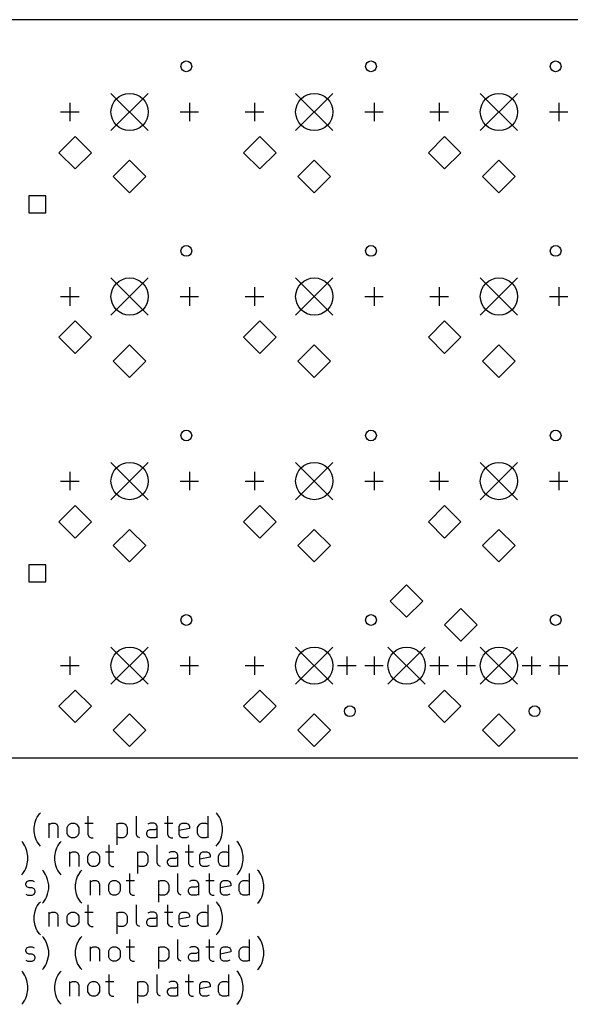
# Model space of a CAD drawing. Extents: x 72 to 278, y -106 to -13.
# Tile 4 of 5: x 124 to 174, y -106 to -15. Entities that reach past the tile are written whole.
import ezdxf

# ---------------------------------------------------------------- set-up
doc = ezdxf.new("R2010")
doc.units = 0
doc.layers.add('BLACK', color=7, linetype='CONTINUOUS')

msp = doc.modelspace()

# ---------------------------------------------------------------- linework, layer by layer
at = {"layer": 'BLACK', "linetype": 'CONTINUOUS'}
for p, q in [((276.958, -14.875), (116.875, -14.875)), ((132.16, -21.6605), (135.589, -25.0895)), ((135.589, -21.6605), (132.16, -25.0895)), ((149.16, -21.6605), (152.589, -25.0895)), ((152.589, -21.6605), (149.16, -25.0895)), ((166.16, -21.6605), (169.589, -25.0895)), ((169.589, -21.6605), (166.16, -25.0895)), ((128.375, -22.5241), (128.375, -24.2259)), ((139.375, -22.5241), (139.375, -24.2259)), ((145.375, -22.5241), (145.375, -24.2259)), ((156.375, -22.5241), (156.375, -24.2259)), ((162.375, -22.5241), (162.375, -24.2259)), ((173.375, -22.5241), (173.375, -24.2259)), ((127.524, -23.375), (129.226, -23.375)), ((138.524, -23.375), (140.226, -23.375)), ((144.524, -23.375), (146.226, -23.375)), ((155.524, -23.375), (157.226, -23.375)), ((161.524, -23.375), (163.226, -23.375)), ((172.524, -23.375), (174.226, -23.375)), ((128.875, -25.625), (127.375, -27.125)), ((130.375, -27.125), (128.875, -25.625)), ((145.875, -25.625), (144.375, -27.125)), ((147.375, -27.125), (145.875, -25.625)), ((162.875, -25.625), (161.375, -27.125)), ((164.375, -27.125), (162.875, -25.625)), ((127.375, -27.125), (128.875, -28.625)), ((128.875, -28.625), (130.375, -27.125)), ((144.375, -27.125), (145.875, -28.625)), ((145.875, -28.625), (147.375, -27.125)), ((161.375, -27.125), (162.875, -28.625)), ((162.875, -28.625), (164.375, -27.125)), ((133.875, -27.825), (132.375, -29.325)), ((135.375, -29.325), (133.875, -27.825)), ((150.875, -27.825), (149.375, -29.325)), ((152.375, -29.325), (150.875, -27.825)), ((167.875, -27.825), (166.375, -29.325)), ((169.375, -29.325), (167.875, -27.825)), ((132.375, -29.325), (133.875, -30.825)), ((133.875, -30.825), (135.375, -29.325)), ((149.375, -29.325), (150.875, -30.825)), ((150.875, -30.825), (152.375, -29.325)), ((166.375, -29.325), (167.875, -30.825)), ((167.875, -30.825), (169.375, -29.325)), ((126.153, -31.0972), (124.597, -31.0972)), ((124.597, -31.0972), (124.597, -32.6528)), ((126.153, -32.6528), (126.153, -31.0972)), ((124.597, -32.6528), (126.153, -32.6528)), ((132.16, -38.6605), (135.589, -42.0895)), ((135.589, -38.6605), (132.16, -42.0895)), ((149.16, -38.6605), (152.589, -42.0895)), ((152.589, -38.6605), (149.16, -42.0895)), ((166.16, -38.6605), (169.589, -42.0895)), ((169.589, -38.6605), (166.16, -42.0895)), ((128.375, -39.5241), (128.375, -41.2259)), ((139.375, -39.5241), (139.375, -41.2259)), ((145.375, -39.5241), (145.375, -41.2259)), ((156.375, -39.5241), (156.375, -41.2259)), ((162.375, -39.5241), (162.375, -41.2259)), ((173.375, -39.5241), (173.375, -41.2259)), ((127.524, -40.375), (129.226, -40.375)), ((138.524, -40.375), (140.226, -40.375)), ((144.524, -40.375), (146.226, -40.375)), ((155.524, -40.375), (157.226, -40.375)), ((161.524, -40.375), (163.226, -40.375)), ((172.524, -40.375), (174.226, -40.375)), ((128.875, -42.625), (127.375, -44.125)), ((130.375, -44.125), (128.875, -42.625)), ((145.875, -42.625), (144.375, -44.125)), ((147.375, -44.125), (145.875, -42.625)), ((162.875, -42.625), (161.375, -44.125)), ((164.375, -44.125), (162.875, -42.625)), ((127.375, -44.125), (128.875, -45.625)), ((128.875, -45.625), (130.375, -44.125)), ((144.375, -44.125), (145.875, -45.625)), ((145.875, -45.625), (147.375, -44.125)), ((161.375, -44.125), (162.875, -45.625)), ((162.875, -45.625), (164.375, -44.125)), ((133.875, -44.825), (132.375, -46.325)), ((135.375, -46.325), (133.875, -44.825)), ((150.875, -44.825), (149.375, -46.325)), ((152.375, -46.325), (150.875, -44.825)), ((167.875, -44.825), (166.375, -46.325)), ((169.375, -46.325), (167.875, -44.825)), ((132.375, -46.325), (133.875, -47.825)), ((133.875, -47.825), (135.375, -46.325)), ((149.375, -46.325), (150.875, -47.825)), ((150.875, -47.825), (152.375, -46.325)), ((166.375, -46.325), (167.875, -47.825)), ((167.875, -47.825), (169.375, -46.325)), ((132.16, -55.6605), (135.589, -59.0895)), ((135.589, -55.6605), (132.16, -59.0895)), ((149.16, -55.6605), (152.589, -59.0895)), ((152.589, -55.6605), (149.16, -59.0895)), ((166.16, -55.6605), (169.589, -59.0895)), ((169.589, -55.6605), (166.16, -59.0895)), ((128.375, -56.5241), (128.375, -58.2259)), ((139.375, -56.5241), (139.375, -58.2259)), ((145.375, -56.5241), (145.375, -58.2259)), ((156.375, -56.5241), (156.375, -58.2259)), ((162.375, -56.5241), (162.375, -58.2259)), ((173.375, -56.5241), (173.375, -58.2259)), ((127.524, -57.375), (129.226, -57.375)), ((138.524, -57.375), (140.226, -57.375)), ((144.524, -57.375), (146.226, -57.375)), ((155.524, -57.375), (157.226, -57.375)), ((161.524, -57.375), (163.226, -57.375)), ((172.524, -57.375), (174.226, -57.375)), ((128.875, -59.625), (127.375, -61.125)), ((130.375, -61.125), (128.875, -59.625)), ((145.875, -59.625), (144.375, -61.125)), ((147.375, -61.125), (145.875, -59.625)), ((162.875, -59.625), (161.375, -61.125)), ((164.375, -61.125), (162.875, -59.625)), ((127.375, -61.125), (128.875, -62.625)), ((128.875, -62.625), (130.375, -61.125)), ((144.375, -61.125), (145.875, -62.625)), ((145.875, -62.625), (147.375, -61.125)), ((161.375, -61.125), (162.875, -62.625)), ((162.875, -62.625), (164.375, -61.125)), ((133.875, -61.825), (132.375, -63.325)), ((135.375, -63.325), (133.875, -61.825)), ((150.875, -61.825), (149.375, -63.325)), ((152.375, -63.325), (150.875, -61.825)), ((167.875, -61.825), (166.375, -63.325)), ((169.375, -63.325), (167.875, -61.825)), ((132.375, -63.325), (133.875, -64.825)), ((133.875, -64.825), (135.375, -63.325)), ((149.375, -63.325), (150.875, -64.825)), ((150.875, -64.825), (152.375, -63.325)), ((166.375, -63.325), (167.875, -64.825)), ((167.875, -64.825), (169.375, -63.325)), ((126.153, -65.0971), (124.597, -65.0971)), ((124.597, -65.0971), (124.597, -66.6528)), ((126.153, -66.6528), (126.153, -65.0971)), ((124.597, -66.6528), (126.153, -66.6528)), ((159.375, -66.925), (157.875, -68.425)), ((160.875, -68.425), (159.375, -66.925)), ((157.875, -68.425), (159.375, -69.925)), ((159.375, -69.925), (160.875, -68.425)), ((164.375, -69.125), (162.875, -70.625)), ((165.875, -70.625), (164.375, -69.125)), ((162.875, -70.625), (164.375, -72.125)), ((164.375, -72.125), (165.875, -70.625)), ((132.16, -72.6605), (135.589, -76.0895)), ((135.589, -72.6605), (132.16, -76.0895)), ((149.16, -72.6605), (152.589, -76.0895)), ((152.589, -72.6605), (149.16, -76.0895)), ((157.66, -72.6605), (161.089, -76.0895)), ((161.089, -72.6605), (157.66, -76.0895)), ((166.16, -72.6605), (169.589, -76.0895)), ((169.589, -72.6605), (166.16, -76.0895)), ((128.375, -73.5241), (128.375, -75.2259)), ((139.375, -73.5241), (139.375, -75.2259)), ((145.375, -73.5241), (145.375, -75.2259)), ((153.875, -73.5241), (153.875, -75.2259)), ((156.375, -73.5241), (156.375, -75.2259)), ((162.375, -73.5241), (162.375, -75.2259)), ((164.875, -73.5241), (164.875, -75.2259)), ((170.875, -73.5241), (170.875, -75.2259)), ((173.375, -73.5241), (173.375, -75.2259)), ((127.524, -74.375), (129.226, -74.375)), ((138.524, -74.375), (140.226, -74.375)), ((144.524, -74.375), (146.226, -74.375)), ((153.024, -74.375), (154.726, -74.375)), ((155.524, -74.375), (157.226, -74.375)), ((161.524, -74.375), (163.226, -74.375)), ((164.024, -74.375), (165.726, -74.375)), ((170.024, -74.375), (171.726, -74.375)), ((172.524, -74.375), (174.226, -74.375)), ((128.875, -76.625), (127.375, -78.125)), ((130.375, -78.125), (128.875, -76.625)), ((145.875, -76.625), (144.375, -78.125)), ((147.375, -78.125), (145.875, -76.625)), ((162.875, -76.625), (161.375, -78.125)), ((164.375, -78.125), (162.875, -76.625)), ((127.375, -78.125), (128.875, -79.625)), ((128.875, -79.625), (130.375, -78.125)), ((133.875, -78.825), (132.375, -80.325)), ((135.375, -80.325), (133.875, -78.825)), ((144.375, -78.125), (145.875, -79.625)), ((145.875, -79.625), (147.375, -78.125)), ((150.875, -78.825), (149.375, -80.325)), ((152.375, -80.325), (150.875, -78.825)), ((161.375, -78.125), (162.875, -79.625)), ((162.875, -79.625), (164.375, -78.125)), ((167.875, -78.825), (166.375, -80.325)), ((169.375, -80.325), (167.875, -78.825)), ((132.375, -80.325), (133.875, -81.825)), ((133.875, -81.825), (135.375, -80.325)), ((149.375, -80.325), (150.875, -81.825)), ((150.875, -81.825), (152.375, -80.325)), ((166.375, -80.325), (167.875, -81.825)), ((167.875, -81.825), (169.375, -80.325)), ((75.7917, -82.875), (276.958, -82.875)), ((125.568, -88.0392), (125.663, -87.944)), ((141.949, -88.0392), (141.854, -87.944)), ((125.092, -89.2773), (125.187, -88.8012)), ((125.187, -88.8012), (125.282, -88.5154)), ((125.282, -88.5154), (125.377, -88.325)), ((125.377, -88.325), (125.568, -88.0392)), ((130.044, -88.2297), (130.044, -89.944)), ((134.52, -89.944), (134.52, -88.2297)), ((137.377, -88.2297), (137.377, -89.944)), ((141.092, -90.2297), (141.092, -88.2297)), ((142.139, -88.325), (141.949, -88.0392)), ((142.234, -88.5154), (142.139, -88.325)), ((142.33, -88.8012), (142.234, -88.5154)), ((142.425, -89.2773), (142.33, -88.8012)), ((125.092, -89.6583), (125.092, -89.2773)), ((125.187, -90.1345), (125.092, -89.6583)), ((126.425, -88.8964), (126.425, -90.2297)), ((126.425, -89.0869), (126.52, -88.9916)), ((126.52, -88.9916), (126.711, -88.8964)), ((126.711, -88.8964), (126.996, -88.8964)), ((126.996, -88.8964), (127.187, -88.9916)), ((127.187, -88.9916), (127.282, -89.1821)), ((127.282, -89.1821), (127.282, -90.2297)), ((128.139, -89.2773), (128.234, -89.0869)), ((128.139, -89.8488), (128.139, -89.2773)), ((128.234, -89.0869), (128.33, -88.9916)), ((128.33, -88.9916), (128.52, -88.8964)), ((128.52, -88.8964), (128.806, -88.8964)), ((128.806, -88.8964), (128.996, -88.9916)), ((128.996, -88.9916), (129.092, -89.0869)), ((129.092, -89.0869), (129.187, -89.2773)), ((129.187, -89.2773), (129.187, -89.8488)), ((129.758, -88.8964), (130.52, -88.8964)), ((132.711, -88.8964), (132.711, -90.8964)), ((132.711, -88.9916), (132.901, -88.8964)), ((132.901, -88.8964), (133.282, -88.8964)), ((133.282, -88.8964), (133.473, -88.9916)), ((133.473, -88.9916), (133.568, -89.0869)), ((133.568, -89.0869), (133.663, -89.2773)), ((133.663, -89.2773), (133.663, -89.8488)), ((135.473, -89.7535), (135.568, -89.5631)), ((135.473, -89.944), (135.473, -89.7535)), ((135.758, -88.8964), (135.568, -88.9916)), ((135.568, -89.5631), (135.758, -89.4678)), ((136.139, -88.8964), (135.758, -88.8964)), ((135.758, -89.4678), (136.234, -89.4678)), ((136.33, -88.9916), (136.139, -88.8964)), ((136.234, -89.4678), (136.425, -89.3726)), ((136.425, -89.1821), (136.33, -88.9916)), ((136.425, -90.2297), (136.425, -89.1821)), ((137.092, -88.8964), (137.854, -88.8964)), ((138.425, -89.1821), (138.52, -88.9916)), ((138.425, -89.944), (138.425, -89.1821)), ((139.377, -89.3726), (138.425, -89.5631)), ((138.52, -88.9916), (138.711, -88.8964)), ((138.711, -88.8964), (139.092, -88.8964)), ((139.092, -88.8964), (139.282, -88.9916)), ((139.282, -88.9916), (139.377, -89.1821)), ((139.377, -89.1821), (139.377, -89.3726)), ((140.139, -89.2773), (140.234, -89.0869)), ((140.139, -89.8488), (140.139, -89.2773)), ((140.234, -89.0869), (140.33, -88.9916)), ((140.33, -88.9916), (140.52, -88.8964)), ((140.52, -88.8964), (140.901, -88.8964)), ((140.901, -88.8964), (141.092, -88.9916)), ((142.33, -90.1345), (142.425, -89.6583)), ((142.425, -89.6583), (142.425, -89.2773)), ((124.044, -90.6792), (123.949, -90.584)), ((124.234, -90.965), (124.044, -90.6792)), ((125.282, -90.4202), (125.187, -90.1345)), ((125.377, -90.6107), (125.282, -90.4202)), ((125.568, -90.8964), (125.377, -90.6107)), ((127.282, -90.965), (127.473, -90.6792)), ((127.473, -90.6792), (127.568, -90.584)), ((128.234, -90.0392), (128.139, -89.8488)), ((128.33, -90.1345), (128.234, -90.0392)), ((128.52, -90.2297), (128.33, -90.1345)), ((128.806, -90.2297), (128.52, -90.2297)), ((128.996, -90.1345), (128.806, -90.2297)), ((129.092, -90.0392), (128.996, -90.1345)), ((129.187, -89.8488), (129.092, -90.0392)), ((130.044, -89.944), (130.139, -90.1345)), ((130.139, -90.1345), (130.33, -90.2297)), ((130.33, -90.2297), (130.52, -90.2297)), ((132.901, -90.2297), (132.711, -90.1345)), ((133.282, -90.2297), (132.901, -90.2297)), ((133.473, -90.1345), (133.282, -90.2297)), ((133.568, -90.0392), (133.473, -90.1345)), ((133.663, -89.8488), (133.568, -90.0392)), ((134.615, -90.1345), (134.52, -89.944)), ((134.806, -90.2297), (134.615, -90.1345)), ((135.568, -90.1345), (135.473, -89.944)), ((135.758, -90.2297), (135.568, -90.1345)), ((136.234, -90.2297), (135.758, -90.2297)), ((136.425, -90.1345), (136.234, -90.2297)), ((137.377, -89.944), (137.473, -90.1345)), ((137.473, -90.1345), (137.663, -90.2297)), ((137.663, -90.2297), (137.854, -90.2297)), ((138.52, -90.1345), (138.425, -89.944)), ((138.711, -90.2297), (138.52, -90.1345)), ((139.092, -90.2297), (138.711, -90.2297)), ((139.282, -90.1345), (139.092, -90.2297)), ((140.234, -90.0392), (140.139, -89.8488)), ((140.33, -90.1345), (140.234, -90.0392)), ((140.52, -90.2297), (140.33, -90.1345)), ((140.901, -90.2297), (140.52, -90.2297)), ((141.092, -90.1345), (140.901, -90.2297)), ((141.949, -90.8964), (142.139, -90.6107)), ((142.139, -90.6107), (142.234, -90.4202)), ((142.234, -90.4202), (142.33, -90.1345)), ((143.854, -90.6792), (143.758, -90.584)), ((144.044, -90.965), (143.854, -90.6792)), ((124.33, -91.1554), (124.234, -90.965)), ((124.425, -91.4412), (124.33, -91.1554)), ((124.52, -91.9173), (124.425, -91.4412)), ((125.663, -90.9916), (125.568, -90.8964)), ((126.996, -91.9173), (127.092, -91.4412)), ((127.092, -91.4412), (127.187, -91.1554)), ((127.187, -91.1554), (127.282, -90.965)), ((128.33, -91.5364), (128.33, -92.8697)), ((128.425, -91.6316), (128.615, -91.5364)), ((128.615, -91.5364), (128.901, -91.5364)), ((128.901, -91.5364), (129.092, -91.6316)), ((130.234, -91.6316), (130.425, -91.5364)), ((130.425, -91.5364), (130.711, -91.5364)), ((130.711, -91.5364), (130.901, -91.6316)), ((131.663, -91.5364), (132.425, -91.5364)), ((131.949, -90.8697), (131.949, -92.584)), ((134.615, -91.5364), (134.615, -93.5364)), ((134.615, -91.6316), (134.806, -91.5364)), ((134.806, -91.5364), (135.187, -91.5364)), ((135.187, -91.5364), (135.377, -91.6316)), ((136.425, -92.584), (136.425, -90.8697)), ((137.663, -91.5364), (137.473, -91.6316)), ((138.044, -91.5364), (137.663, -91.5364)), ((138.234, -91.6316), (138.044, -91.5364)), ((138.996, -91.5364), (139.758, -91.5364)), ((139.282, -90.8697), (139.282, -92.584)), ((140.425, -91.6316), (140.615, -91.5364)), ((140.615, -91.5364), (140.996, -91.5364)), ((140.996, -91.5364), (141.187, -91.6316)), ((141.854, -90.9916), (141.949, -90.8964)), ((142.234, -91.6316), (142.425, -91.5364)), ((142.425, -91.5364), (142.806, -91.5364)), ((142.806, -91.5364), (142.996, -91.6316)), ((142.996, -92.8697), (142.996, -90.8697)), ((144.139, -91.1554), (144.044, -90.965)), ((144.234, -91.4412), (144.139, -91.1554)), ((144.33, -91.9173), (144.234, -91.4412)), ((124.425, -92.7745), (124.52, -92.2983)), ((124.52, -92.2983), (124.52, -91.9173)), ((126.996, -92.2983), (126.996, -91.9173)), ((127.092, -92.7745), (126.996, -92.2983)), ((128.33, -91.7269), (128.425, -91.6316)), ((129.092, -91.6316), (129.187, -91.8221)), ((129.187, -91.8221), (129.187, -92.8697)), ((130.044, -91.9173), (130.139, -91.7269)), ((130.044, -92.4888), (130.044, -91.9173)), ((130.139, -92.6792), (130.044, -92.4888)), ((130.139, -91.7269), (130.234, -91.6316)), ((130.901, -91.6316), (130.996, -91.7269)), ((130.996, -91.7269), (131.092, -91.9173)), ((131.092, -92.4888), (130.996, -92.6792)), ((131.092, -91.9173), (131.092, -92.4888)), ((135.377, -91.6316), (135.473, -91.7269)), ((135.473, -91.7269), (135.568, -91.9173)), ((135.568, -92.4888), (135.473, -92.6792)), ((135.568, -91.9173), (135.568, -92.4888)), ((137.377, -92.3935), (137.473, -92.2031)), ((137.377, -92.584), (137.377, -92.3935)), ((137.473, -92.2031), (137.663, -92.1078)), ((137.663, -92.1078), (138.139, -92.1078)), ((138.139, -92.1078), (138.33, -92.0126)), ((138.33, -91.8221), (138.234, -91.6316)), ((138.33, -92.8697), (138.33, -91.8221)), ((140.33, -91.8221), (140.425, -91.6316)), ((140.33, -92.584), (140.33, -91.8221)), ((141.282, -92.0126), (140.33, -92.2031)), ((141.187, -91.6316), (141.282, -91.8221)), ((141.282, -91.8221), (141.282, -92.0126)), ((142.044, -91.9173), (142.139, -91.7269)), ((142.044, -92.4888), (142.044, -91.9173)), ((142.139, -92.6792), (142.044, -92.4888)), ((142.139, -91.7269), (142.234, -91.6316)), ((144.234, -92.7745), (144.33, -92.2983)), ((144.33, -92.2983), (144.33, -91.9173)), ((124.044, -93.5364), (124.234, -93.2507)), ((124.234, -93.2507), (124.33, -93.0602)), ((124.33, -93.0602), (124.425, -92.7745)), ((125.949, -93.3192), (125.854, -93.224)), ((126.139, -93.605), (125.949, -93.3192)), ((127.187, -93.0602), (127.092, -92.7745)), ((127.282, -93.2507), (127.187, -93.0602)), ((127.473, -93.5364), (127.282, -93.2507)), ((129.187, -93.605), (129.377, -93.3192)), ((129.377, -93.3192), (129.473, -93.224)), ((130.234, -92.7745), (130.139, -92.6792)), ((130.425, -92.8697), (130.234, -92.7745)), ((130.711, -92.8697), (130.425, -92.8697)), ((130.901, -92.7745), (130.711, -92.8697)), ((130.996, -92.6792), (130.901, -92.7745)), ((131.949, -92.584), (132.044, -92.7745)), ((132.044, -92.7745), (132.234, -92.8697)), ((132.234, -92.8697), (132.425, -92.8697)), ((134.806, -92.8697), (134.615, -92.7745)), ((135.187, -92.8697), (134.806, -92.8697)), ((135.377, -92.7745), (135.187, -92.8697)), ((135.473, -92.6792), (135.377, -92.7745)), ((136.52, -92.7745), (136.425, -92.584)), ((136.711, -92.8697), (136.52, -92.7745)), ((137.473, -92.7745), (137.377, -92.584)), ((137.663, -92.8697), (137.473, -92.7745)), ((138.139, -92.8697), (137.663, -92.8697)), ((138.33, -92.7745), (138.139, -92.8697)), ((139.282, -92.584), (139.377, -92.7745)), ((139.377, -92.7745), (139.568, -92.8697)), ((139.568, -92.8697), (139.758, -92.8697)), ((140.425, -92.7745), (140.33, -92.584)), ((140.615, -92.8697), (140.425, -92.7745)), ((140.996, -92.8697), (140.615, -92.8697)), ((141.187, -92.7745), (140.996, -92.8697)), ((142.234, -92.7745), (142.139, -92.6792)), ((142.425, -92.8697), (142.234, -92.7745)), ((142.806, -92.8697), (142.425, -92.8697)), ((142.996, -92.7745), (142.806, -92.8697)), ((143.854, -93.5364), (144.044, -93.2507)), ((144.044, -93.2507), (144.139, -93.0602)), ((144.139, -93.0602), (144.234, -92.7745)), ((145.758, -93.3192), (145.663, -93.224)), ((145.949, -93.605), (145.758, -93.3192)), ((123.949, -93.6316), (124.044, -93.5364)), ((124.33, -94.4621), (124.425, -94.2716)), ((124.425, -94.2716), (124.615, -94.1764)), ((124.615, -94.1764), (124.901, -94.1764)), ((124.901, -94.1764), (125.092, -94.2716)), ((126.234, -93.7954), (126.139, -93.605)), ((126.33, -94.0812), (126.234, -93.7954)), ((126.425, -94.5573), (126.33, -94.0812)), ((127.568, -93.6316), (127.473, -93.5364)), ((128.901, -94.5573), (128.996, -94.0812)), ((128.996, -94.0812), (129.092, -93.7954)), ((129.092, -93.7954), (129.187, -93.605)), ((130.234, -94.1764), (130.234, -95.5097)), ((130.234, -94.3669), (130.33, -94.2716)), ((130.33, -94.2716), (130.52, -94.1764)), ((130.52, -94.1764), (130.806, -94.1764)), ((130.806, -94.1764), (130.996, -94.2716)), ((130.996, -94.2716), (131.092, -94.4621)), ((132.044, -94.3669), (132.139, -94.2716)), ((132.139, -94.2716), (132.33, -94.1764)), ((132.33, -94.1764), (132.615, -94.1764)), ((132.615, -94.1764), (132.806, -94.2716)), ((132.806, -94.2716), (132.901, -94.3669)), ((133.568, -94.1764), (134.33, -94.1764)), ((133.854, -93.5097), (133.854, -95.224)), ((136.52, -94.1764), (136.52, -96.1764)), ((136.52, -94.2716), (136.711, -94.1764)), ((136.711, -94.1764), (137.092, -94.1764)), ((137.092, -94.1764), (137.282, -94.2716)), ((137.282, -94.2716), (137.377, -94.3669)), ((138.33, -95.224), (138.33, -93.5097)), ((139.568, -94.1764), (139.377, -94.2716)), ((139.949, -94.1764), (139.568, -94.1764)), ((140.139, -94.2716), (139.949, -94.1764)), ((140.234, -94.4621), (140.139, -94.2716)), ((140.901, -94.1764), (141.663, -94.1764)), ((141.187, -93.5097), (141.187, -95.224)), ((142.234, -94.4621), (142.33, -94.2716)), ((142.33, -94.2716), (142.52, -94.1764)), ((142.52, -94.1764), (142.901, -94.1764)), ((142.901, -94.1764), (143.092, -94.2716)), ((143.092, -94.2716), (143.187, -94.4621)), ((143.758, -93.6316), (143.854, -93.5364)), ((144.044, -94.3669), (144.139, -94.2716)), ((144.139, -94.2716), (144.33, -94.1764)), ((144.33, -94.1764), (144.711, -94.1764)), ((144.711, -94.1764), (144.901, -94.2716)), ((144.901, -95.5097), (144.901, -93.5097)), ((146.044, -93.7954), (145.949, -93.605)), ((146.139, -94.0812), (146.044, -93.7954)), ((146.234, -94.5573), (146.139, -94.0812)), ((124.33, -94.5573), (124.33, -94.4621)), ((124.425, -94.7478), (124.33, -94.5573)), ((124.615, -94.8431), (124.425, -94.7478)), ((124.901, -94.8431), (124.615, -94.8431)), ((125.092, -94.9383), (124.901, -94.8431)), ((125.187, -95.1288), (125.092, -94.9383)), ((125.092, -95.4145), (125.187, -95.224)), ((125.187, -95.224), (125.187, -95.1288)), ((126.33, -95.4145), (126.425, -94.9383)), ((126.425, -94.9383), (126.425, -94.5573)), ((128.901, -94.9383), (128.901, -94.5573)), ((128.996, -95.4145), (128.901, -94.9383)), ((131.092, -94.4621), (131.092, -95.5097)), ((131.949, -94.5573), (132.044, -94.3669)), ((131.949, -95.1288), (131.949, -94.5573)), ((132.044, -95.3192), (131.949, -95.1288)), ((132.901, -94.3669), (132.996, -94.5573)), ((132.996, -95.1288), (132.901, -95.3192)), ((132.996, -94.5573), (132.996, -95.1288)), ((133.854, -95.224), (133.949, -95.4145)), ((137.377, -94.3669), (137.473, -94.5573)), ((137.473, -95.1288), (137.377, -95.3192)), ((137.473, -94.5573), (137.473, -95.1288)), ((138.425, -95.4145), (138.33, -95.224)), ((139.282, -95.0335), (139.377, -94.8431)), ((139.282, -95.224), (139.282, -95.0335)), ((139.377, -95.4145), (139.282, -95.224)), ((139.377, -94.8431), (139.568, -94.7478)), ((139.568, -94.7478), (140.044, -94.7478)), ((140.044, -94.7478), (140.234, -94.6526)), ((140.234, -95.5097), (140.234, -94.4621)), ((141.187, -95.224), (141.282, -95.4145)), ((142.234, -95.224), (142.234, -94.4621)), ((143.187, -94.6526), (142.234, -94.8431)), ((142.33, -95.4145), (142.234, -95.224)), ((143.187, -94.4621), (143.187, -94.6526)), ((143.949, -94.5573), (144.044, -94.3669)), ((143.949, -95.1288), (143.949, -94.5573)), ((144.044, -95.3192), (143.949, -95.1288)), ((146.139, -95.4145), (146.234, -94.9383)), ((146.234, -94.9383), (146.234, -94.5573)), ((124.33, -95.4145), (124.52, -95.5097)), ((124.52, -95.5097), (124.901, -95.5097)), ((124.901, -95.5097), (125.092, -95.4145)), ((125.568, -96.221), (125.663, -96.1258)), ((125.949, -96.1764), (126.139, -95.8907)), ((126.139, -95.8907), (126.234, -95.7002)), ((126.234, -95.7002), (126.33, -95.4145)), ((129.092, -95.7002), (128.996, -95.4145)), ((129.187, -95.8907), (129.092, -95.7002)), ((129.377, -96.1764), (129.187, -95.8907)), ((132.139, -95.4145), (132.044, -95.3192)), ((132.33, -95.5097), (132.139, -95.4145)), ((132.615, -95.5097), (132.33, -95.5097)), ((132.806, -95.4145), (132.615, -95.5097)), ((132.901, -95.3192), (132.806, -95.4145)), ((133.949, -95.4145), (134.139, -95.5097)), ((134.139, -95.5097), (134.33, -95.5097)), ((136.711, -95.5097), (136.52, -95.4145)), ((137.092, -95.5097), (136.711, -95.5097)), ((137.282, -95.4145), (137.092, -95.5097)), ((137.377, -95.3192), (137.282, -95.4145)), ((138.615, -95.5097), (138.425, -95.4145)), ((139.568, -95.5097), (139.377, -95.4145)), ((140.044, -95.5097), (139.568, -95.5097)), ((140.234, -95.4145), (140.044, -95.5097)), ((141.282, -95.4145), (141.473, -95.5097)), ((141.473, -95.5097), (141.663, -95.5097)), ((141.949, -96.221), (141.854, -96.1258)), ((142.52, -95.5097), (142.33, -95.4145)), ((142.901, -95.5097), (142.52, -95.5097)), ((143.092, -95.4145), (142.901, -95.5097)), ((144.139, -95.4145), (144.044, -95.3192)), ((144.33, -95.5097), (144.139, -95.4145)), ((144.711, -95.5097), (144.33, -95.5097)), ((144.901, -95.4145), (144.711, -95.5097)), ((145.758, -96.1764), (145.949, -95.8907)), ((145.949, -95.8907), (146.044, -95.7002)), ((146.044, -95.7002), (146.139, -95.4145)), ((125.092, -97.4591), (125.187, -96.983)), ((125.187, -96.983), (125.282, -96.6972)), ((125.282, -96.6972), (125.377, -96.5068)), ((125.377, -96.5068), (125.568, -96.221)), ((125.854, -96.2716), (125.949, -96.1764)), ((129.473, -96.2716), (129.377, -96.1764)), ((130.044, -96.4115), (130.044, -98.1258)), ((134.52, -98.1258), (134.52, -96.4115)), ((137.377, -96.4115), (137.377, -98.1258)), ((141.092, -98.4115), (141.092, -96.4115)), ((142.139, -96.5068), (141.949, -96.221)), ((142.234, -96.6972), (142.139, -96.5068)), ((142.33, -96.983), (142.234, -96.6972)), ((142.425, -97.4591), (142.33, -96.983)), ((145.663, -96.2716), (145.758, -96.1764)), ((125.092, -97.8401), (125.092, -97.4591)), ((125.187, -98.3163), (125.092, -97.8401)), ((126.425, -97.0782), (126.425, -98.4115)), ((126.425, -97.2687), (126.52, -97.1734)), ((126.52, -97.1734), (126.711, -97.0782)), ((126.711, -97.0782), (126.996, -97.0782)), ((126.996, -97.0782), (127.187, -97.1734)), ((127.187, -97.1734), (127.282, -97.3639)), ((127.282, -97.3639), (127.282, -98.4115)), ((128.139, -97.4591), (128.234, -97.2687)), ((128.139, -98.0306), (128.139, -97.4591)), ((128.234, -97.2687), (128.33, -97.1734)), ((128.33, -97.1734), (128.52, -97.0782)), ((128.52, -97.0782), (128.806, -97.0782)), ((128.806, -97.0782), (128.996, -97.1734)), ((128.996, -97.1734), (129.092, -97.2687)), ((129.092, -97.2687), (129.187, -97.4591)), ((129.187, -97.4591), (129.187, -98.0306)), ((129.758, -97.0782), (130.52, -97.0782)), ((132.711, -97.0782), (132.711, -99.0782)), ((132.711, -97.1734), (132.901, -97.0782)), ((132.901, -97.0782), (133.282, -97.0782)), ((133.282, -97.0782), (133.473, -97.1734)), ((133.473, -97.1734), (133.568, -97.2687)), ((133.568, -97.2687), (133.663, -97.4591)), ((133.663, -97.4591), (133.663, -98.0306)), ((135.473, -97.9353), (135.568, -97.7449)), ((135.473, -98.1258), (135.473, -97.9353)), ((135.758, -97.0782), (135.568, -97.1734)), ((135.568, -97.7449), (135.758, -97.6496)), ((136.139, -97.0782), (135.758, -97.0782)), ((135.758, -97.6496), (136.234, -97.6496)), ((136.33, -97.1734), (136.139, -97.0782)), ((136.234, -97.6496), (136.425, -97.5544)), ((136.425, -97.3639), (136.33, -97.1734)), ((136.425, -98.4115), (136.425, -97.3639)), ((137.092, -97.0782), (137.854, -97.0782)), ((138.425, -97.3639), (138.52, -97.1734)), ((138.425, -98.1258), (138.425, -97.3639)), ((139.377, -97.5544), (138.425, -97.7449)), ((138.52, -97.1734), (138.711, -97.0782)), ((138.711, -97.0782), (139.092, -97.0782)), ((139.092, -97.0782), (139.282, -97.1734)), ((139.282, -97.1734), (139.377, -97.3639)), ((139.377, -97.3639), (139.377, -97.5544)), ((140.139, -97.4591), (140.234, -97.2687)), ((140.139, -98.0306), (140.139, -97.4591)), ((140.234, -97.2687), (140.33, -97.1734)), ((140.33, -97.1734), (140.52, -97.0782)), ((140.52, -97.0782), (140.901, -97.0782)), ((140.901, -97.0782), (141.092, -97.1734)), ((142.33, -98.3163), (142.425, -97.8401)), ((142.425, -97.8401), (142.425, -97.4591)), ((125.282, -98.602), (125.187, -98.3163)), ((125.377, -98.7925), (125.282, -98.602)), ((125.568, -99.0782), (125.377, -98.7925)), ((128.234, -98.221), (128.139, -98.0306)), ((128.33, -98.3163), (128.234, -98.221)), ((128.52, -98.4115), (128.33, -98.3163)), ((128.806, -98.4115), (128.52, -98.4115)), ((128.996, -98.3163), (128.806, -98.4115)), ((129.092, -98.221), (128.996, -98.3163)), ((129.187, -98.0306), (129.092, -98.221)), ((130.044, -98.1258), (130.139, -98.3163)), ((130.139, -98.3163), (130.33, -98.4115)), ((130.33, -98.4115), (130.52, -98.4115)), ((132.901, -98.4115), (132.711, -98.3163)), ((133.282, -98.4115), (132.901, -98.4115)), ((133.473, -98.3163), (133.282, -98.4115)), ((133.568, -98.221), (133.473, -98.3163)), ((133.663, -98.0306), (133.568, -98.221)), ((134.615, -98.3163), (134.52, -98.1258)), ((134.806, -98.4115), (134.615, -98.3163)), ((135.568, -98.3163), (135.473, -98.1258)), ((135.758, -98.4115), (135.568, -98.3163)), ((136.234, -98.4115), (135.758, -98.4115)), ((136.425, -98.3163), (136.234, -98.4115)), ((137.377, -98.1258), (137.473, -98.3163)), ((137.473, -98.3163), (137.663, -98.4115)), ((137.663, -98.4115), (137.854, -98.4115)), ((138.52, -98.3163), (138.425, -98.1258)), ((138.711, -98.4115), (138.52, -98.3163)), ((139.092, -98.4115), (138.711, -98.4115)), ((139.282, -98.3163), (139.092, -98.4115)), ((140.234, -98.221), (140.139, -98.0306)), ((140.33, -98.3163), (140.234, -98.221)), ((140.52, -98.4115), (140.33, -98.3163)), ((140.901, -98.4115), (140.52, -98.4115)), ((141.092, -98.3163), (140.901, -98.4115)), ((141.949, -99.0782), (142.139, -98.7925)), ((142.139, -98.7925), (142.234, -98.602)), ((142.234, -98.602), (142.33, -98.3163)), ((125.663, -99.1734), (125.568, -99.0782)), ((125.949, -99.421), (125.854, -99.3258)), ((126.139, -99.7068), (125.949, -99.421)), ((126.234, -99.8972), (126.139, -99.7068)), ((129.092, -99.8972), (129.187, -99.7068)), ((129.187, -99.7068), (129.377, -99.421)), ((129.377, -99.421), (129.473, -99.3258)), ((133.854, -99.6115), (133.854, -101.326)), ((138.33, -101.326), (138.33, -99.6115)), ((141.187, -99.6115), (141.187, -101.326)), ((141.854, -99.1734), (141.949, -99.0782)), ((144.901, -101.612), (144.901, -99.6115)), ((145.758, -99.421), (145.663, -99.3258)), ((145.949, -99.7068), (145.758, -99.421)), ((146.044, -99.8972), (145.949, -99.7068)), ((124.33, -100.564), (124.425, -100.373)), ((124.33, -100.659), (124.33, -100.564)), ((124.425, -100.85), (124.33, -100.659)), ((124.425, -100.373), (124.615, -100.278)), ((124.615, -100.278), (124.901, -100.278)), ((124.901, -100.278), (125.092, -100.373)), ((126.33, -100.183), (126.234, -99.8972)), ((126.425, -100.659), (126.33, -100.183)), ((126.425, -101.04), (126.425, -100.659)), ((128.901, -100.659), (128.996, -100.183)), ((128.901, -101.04), (128.901, -100.659)), ((128.996, -100.183), (129.092, -99.8972)), ((130.234, -100.278), (130.234, -101.612)), ((130.234, -100.469), (130.33, -100.373)), ((130.33, -100.373), (130.52, -100.278)), ((130.52, -100.278), (130.806, -100.278)), ((130.806, -100.278), (130.996, -100.373)), ((130.996, -100.373), (131.092, -100.564)), ((131.092, -100.564), (131.092, -101.612)), ((131.949, -100.659), (132.044, -100.469)), ((131.949, -101.231), (131.949, -100.659)), ((132.044, -100.469), (132.139, -100.373)), ((132.139, -100.373), (132.33, -100.278)), ((132.33, -100.278), (132.615, -100.278)), ((132.615, -100.278), (132.806, -100.373)), ((132.806, -100.373), (132.901, -100.469)), ((132.901, -100.469), (132.996, -100.659)), ((132.996, -100.659), (132.996, -101.231)), ((133.568, -100.278), (134.33, -100.278)), ((136.52, -100.278), (136.52, -102.278)), ((136.52, -100.373), (136.711, -100.278)), ((136.711, -100.278), (137.092, -100.278)), ((137.092, -100.278), (137.282, -100.373)), ((137.282, -100.373), (137.377, -100.469)), ((137.377, -100.469), (137.473, -100.659)), ((137.473, -100.659), (137.473, -101.231)), ((139.568, -100.278), (139.377, -100.373)), ((139.949, -100.278), (139.568, -100.278)), ((140.139, -100.373), (139.949, -100.278)), ((140.234, -100.564), (140.139, -100.373)), ((140.234, -101.612), (140.234, -100.564)), ((140.901, -100.278), (141.663, -100.278)), ((142.234, -100.564), (142.33, -100.373)), ((142.234, -101.326), (142.234, -100.564)), ((142.33, -100.373), (142.52, -100.278)), ((142.52, -100.278), (142.901, -100.278)), ((142.901, -100.278), (143.092, -100.373)), ((143.092, -100.373), (143.187, -100.564)), ((143.187, -100.564), (143.187, -100.754)), ((143.949, -100.659), (144.044, -100.469)), ((143.949, -101.231), (143.949, -100.659)), ((144.044, -100.469), (144.139, -100.373)), ((144.139, -100.373), (144.33, -100.278)), ((144.33, -100.278), (144.711, -100.278)), ((144.711, -100.278), (144.901, -100.373)), ((146.139, -100.183), (146.044, -99.8972)), ((146.234, -100.659), (146.139, -100.183)), ((146.234, -101.04), (146.234, -100.659)), ((124.33, -101.516), (124.52, -101.612)), ((124.615, -100.945), (124.425, -100.85)), ((124.901, -100.945), (124.615, -100.945)), ((125.092, -101.04), (124.901, -100.945)), ((124.901, -101.612), (125.092, -101.516)), ((125.187, -101.231), (125.092, -101.04)), ((125.092, -101.516), (125.187, -101.326)), ((125.187, -101.326), (125.187, -101.231)), ((126.234, -101.802), (126.33, -101.516)), ((126.33, -101.516), (126.425, -101.04)), ((128.996, -101.516), (128.901, -101.04)), ((129.092, -101.802), (128.996, -101.516)), ((132.044, -101.421), (131.949, -101.231)), ((132.139, -101.516), (132.044, -101.421)), ((132.33, -101.612), (132.139, -101.516)), ((132.806, -101.516), (132.615, -101.612)), ((132.901, -101.421), (132.806, -101.516)), ((132.996, -101.231), (132.901, -101.421)), ((133.854, -101.326), (133.949, -101.516)), ((133.949, -101.516), (134.139, -101.612)), ((136.711, -101.612), (136.52, -101.516)), ((137.282, -101.516), (137.092, -101.612)), ((137.377, -101.421), (137.282, -101.516)), ((137.473, -101.231), (137.377, -101.421)), ((138.425, -101.516), (138.33, -101.326)), ((138.615, -101.612), (138.425, -101.516)), ((139.282, -101.135), (139.377, -100.945)), ((139.282, -101.326), (139.282, -101.135)), ((139.377, -101.516), (139.282, -101.326)), ((139.377, -100.945), (139.568, -100.85)), ((139.568, -101.612), (139.377, -101.516)), ((139.568, -100.85), (140.044, -100.85)), ((140.044, -100.85), (140.234, -100.754)), ((140.234, -101.516), (140.044, -101.612)), ((141.187, -101.326), (141.282, -101.516)), ((141.282, -101.516), (141.473, -101.612)), ((143.187, -100.754), (142.234, -100.945)), ((142.33, -101.516), (142.234, -101.326)), ((142.52, -101.612), (142.33, -101.516)), ((143.092, -101.516), (142.901, -101.612)), ((144.044, -101.421), (143.949, -101.231)), ((144.139, -101.516), (144.044, -101.421)), ((144.33, -101.612), (144.139, -101.516)), ((144.901, -101.516), (144.711, -101.612)), ((146.044, -101.802), (146.139, -101.516)), ((146.139, -101.516), (146.234, -101.04)), ((124.52, -101.612), (124.901, -101.612)), ((125.854, -102.373), (125.949, -102.278)), ((125.949, -102.278), (126.139, -101.992)), ((126.139, -101.992), (126.234, -101.802)), ((129.187, -101.992), (129.092, -101.802)), ((129.377, -102.278), (129.187, -101.992)), ((129.473, -102.373), (129.377, -102.278)), ((132.615, -101.612), (132.33, -101.612)), ((134.139, -101.612), (134.33, -101.612)), ((137.092, -101.612), (136.711, -101.612)), ((140.044, -101.612), (139.568, -101.612)), ((141.473, -101.612), (141.663, -101.612)), ((142.901, -101.612), (142.52, -101.612)), ((144.711, -101.612), (144.33, -101.612)), ((145.663, -102.373), (145.758, -102.278)), ((145.758, -102.278), (145.949, -101.992)), ((145.949, -101.992), (146.044, -101.802)), ((124.044, -102.621), (123.949, -102.526)), ((124.234, -102.907), (124.044, -102.621)), ((124.33, -103.097), (124.234, -102.907)), ((124.425, -103.383), (124.33, -103.097)), ((124.52, -103.859), (124.425, -103.383)), ((126.996, -103.859), (127.092, -103.383)), ((127.092, -103.383), (127.187, -103.097)), ((127.187, -103.097), (127.282, -102.907)), ((127.282, -102.907), (127.473, -102.621)), ((127.473, -102.621), (127.568, -102.526)), ((131.949, -102.812), (131.949, -104.526)), ((136.425, -104.526), (136.425, -102.812)), ((139.282, -102.812), (139.282, -104.526)), ((142.996, -104.812), (142.996, -102.812)), ((143.854, -102.621), (143.758, -102.526)), ((144.044, -102.907), (143.854, -102.621)), ((144.139, -103.097), (144.044, -102.907)), ((144.234, -103.383), (144.139, -103.097)), ((144.33, -103.859), (144.234, -103.383)), ((124.425, -104.716), (124.52, -104.24)), ((124.52, -104.24), (124.52, -103.859)), ((126.996, -104.24), (126.996, -103.859)), ((127.092, -104.716), (126.996, -104.24)), ((128.33, -103.478), (128.33, -104.812)), ((128.33, -103.669), (128.425, -103.573)), ((128.425, -103.573), (128.615, -103.478)), ((128.615, -103.478), (128.901, -103.478)), ((128.901, -103.478), (129.092, -103.573)), ((129.092, -103.573), (129.187, -103.764)), ((129.187, -103.764), (129.187, -104.812)), ((130.044, -103.859), (130.139, -103.669)), ((130.044, -104.431), (130.044, -103.859)), ((130.139, -103.669), (130.234, -103.573)), ((130.234, -103.573), (130.425, -103.478)), ((130.425, -103.478), (130.711, -103.478)), ((130.711, -103.478), (130.901, -103.573)), ((130.901, -103.573), (130.996, -103.669)), ((130.996, -103.669), (131.092, -103.859)), ((131.092, -103.859), (131.092, -104.431)), ((131.663, -103.478), (132.425, -103.478)), ((134.615, -103.478), (134.615, -105.478)), ((134.615, -103.573), (134.806, -103.478)), ((134.806, -103.478), (135.187, -103.478)), ((135.187, -103.478), (135.377, -103.573)), ((135.377, -103.573), (135.473, -103.669)), ((135.473, -103.669), (135.568, -103.859)), ((135.568, -103.859), (135.568, -104.431)), ((137.377, -104.335), (137.473, -104.145)), ((137.663, -103.478), (137.473, -103.573)), ((137.473, -104.145), (137.663, -104.05)), ((138.044, -103.478), (137.663, -103.478)), ((137.663, -104.05), (138.139, -104.05)), ((138.234, -103.573), (138.044, -103.478)), ((138.139, -104.05), (138.33, -103.954)), ((138.33, -103.764), (138.234, -103.573)), ((138.33, -104.812), (138.33, -103.764)), ((138.996, -103.478), (139.758, -103.478)), ((140.33, -103.764), (140.425, -103.573)), ((140.33, -104.526), (140.33, -103.764)), ((141.282, -103.954), (140.33, -104.145)), ((140.425, -103.573), (140.615, -103.478)), ((140.615, -103.478), (140.996, -103.478)), ((140.996, -103.478), (141.187, -103.573)), ((141.187, -103.573), (141.282, -103.764)), ((141.282, -103.764), (141.282, -103.954)), ((142.044, -103.859), (142.139, -103.669)), ((142.044, -104.431), (142.044, -103.859)), ((142.139, -103.669), (142.234, -103.573)), ((142.234, -103.573), (142.425, -103.478)), ((142.425, -103.478), (142.806, -103.478)), ((142.806, -103.478), (142.996, -103.573)), ((144.234, -104.716), (144.33, -104.24)), ((144.33, -104.24), (144.33, -103.859)), ((124.044, -105.478), (124.234, -105.192)), ((124.234, -105.192), (124.33, -105.002)), ((124.33, -105.002), (124.425, -104.716)), ((127.187, -105.002), (127.092, -104.716)), ((127.282, -105.192), (127.187, -105.002)), ((127.473, -105.478), (127.282, -105.192)), ((130.139, -104.621), (130.044, -104.431)), ((130.234, -104.716), (130.139, -104.621)), ((130.425, -104.812), (130.234, -104.716)), ((130.711, -104.812), (130.425, -104.812)), ((130.901, -104.716), (130.711, -104.812)), ((130.996, -104.621), (130.901, -104.716)), ((131.092, -104.431), (130.996, -104.621)), ((131.949, -104.526), (132.044, -104.716)), ((132.044, -104.716), (132.234, -104.812)), ((132.234, -104.812), (132.425, -104.812)), ((134.806, -104.812), (134.615, -104.716)), ((135.187, -104.812), (134.806, -104.812)), ((135.377, -104.716), (135.187, -104.812)), ((135.473, -104.621), (135.377, -104.716)), ((135.568, -104.431), (135.473, -104.621)), ((136.52, -104.716), (136.425, -104.526)), ((136.711, -104.812), (136.52, -104.716)), ((137.377, -104.526), (137.377, -104.335)), ((137.473, -104.716), (137.377, -104.526)), ((137.663, -104.812), (137.473, -104.716)), ((138.139, -104.812), (137.663, -104.812)), ((138.33, -104.716), (138.139, -104.812)), ((139.282, -104.526), (139.377, -104.716)), ((139.377, -104.716), (139.568, -104.812)), ((139.568, -104.812), (139.758, -104.812)), ((140.425, -104.716), (140.33, -104.526)), ((140.615, -104.812), (140.425, -104.716)), ((140.996, -104.812), (140.615, -104.812)), ((141.187, -104.716), (140.996, -104.812)), ((142.139, -104.621), (142.044, -104.431)), ((142.234, -104.716), (142.139, -104.621)), ((142.425, -104.812), (142.234, -104.716)), ((142.806, -104.812), (142.425, -104.812)), ((142.996, -104.716), (142.806, -104.812)), ((143.854, -105.478), (144.044, -105.192)), ((144.044, -105.192), (144.139, -105.002)), ((144.139, -105.002), (144.234, -104.716)), ((123.949, -105.573), (124.044, -105.478)), ((127.568, -105.573), (127.473, -105.478)), ((143.758, -105.573), (143.854, -105.478))]:
    msp.add_line(p, q, dxfattribs=at)
at = {"layer": 'BLACK'}
for centre, radius in [((139.095, -19.175), 0.4953), ((156.095, -19.175), 0.4953), ((173.095, -19.175), 0.4953), ((133.875, -23.375), 1.7145), ((150.875, -23.375), 1.7145), ((167.875, -23.375), 1.7145), ((139.095, -36.175), 0.4953), ((156.095, -36.175), 0.4953), ((173.095, -36.175), 0.4953), ((133.875, -40.375), 1.7145), ((150.875, -40.375), 1.7145), ((167.875, -40.375), 1.7145), ((139.095, -53.175), 0.4953), ((156.095, -53.175), 0.4953), ((173.095, -53.175), 0.4953), ((133.875, -57.375), 1.7145), ((150.875, -57.375), 1.7145), ((167.875, -57.375), 1.7145), ((139.095, -70.175), 0.4953), ((156.095, -70.175), 0.4953), ((173.095, -70.175), 0.4953), ((133.875, -74.375), 1.7145), ((150.875, -74.375), 1.7145), ((159.375, -74.375), 1.7145), ((167.875, -74.375), 1.7145), ((154.155, -78.575), 0.4953), ((171.155, -78.575), 0.4953)]:
    msp.add_circle(centre, radius, dxfattribs=at)

doc.saveas('drawing.dxf')
